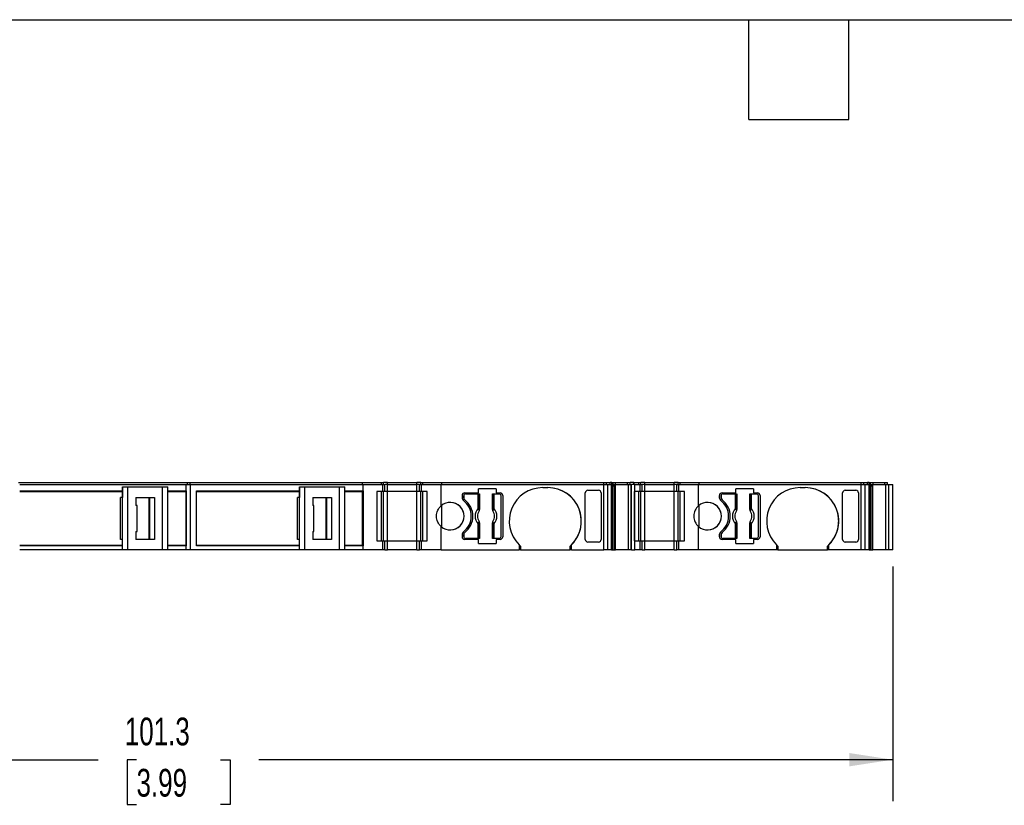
# Model space of a CAD drawing. Header units: millimetres. Extents: x 6 to 273, y 6 to 210.
# Tile 3 of 8: x 80 to 155, y 150 to 210. Entities that reach past the tile are written whole.
import ezdxf

# ---------------------------------------------------------------- set-up
doc = ezdxf.new("R2010")
doc.units = ezdxf.units.MM
doc.linetypes.add('SLD-Solid', pattern=[0])
doc.layers.add('DIMENSIONS', color=140, linetype='SLD-Solid', lineweight=25)
doc.layers.add('TEXT', color=140, linetype='SLD-Solid', lineweight=25)
doc.styles.add('SLDTEXTSTYLE0', font='TXT', dxfattribs={"width": 0.7})
doc.dimstyles.new('SLDDIMSTYLE0', dxfattribs={"dimtxt": 2.158008, "dimasz": 3.302, "dimexe": 0, "dimexo": 0.0625, "dimgap": 0.539502, "dimtad": 0, "dimtih": 1, "dimtoh": 1, "dimrnd": 1e-09, "dimzin": 12, "dimdsep": 46, "dimtxsty": 'SLDTEXTSTYLE0', "dimsah": 1, "dimcen": 0.09, "dimadec": 0, "dimazin": 3, "dimtfac": 1, "dimtofl": 0, "dimtmove": 0, "dimatfit": 3, "dimfxl": 0, "dimfrac": 2, "dimtolj": 1, "dimtzin": 12, "dimarcsym": 0})

# ---------------------------------------------------------------- blocks, each defined once
blk = doc.blocks.new('_D_4')
at = {"layer": 'DIMENSIONS'}
for p, q in [((45.514, 167.837), (45.514, 149.932)), ((146.859, 167.837), (146.859, 149.932)), ((45.514, 153.107), (86.248, 153.107)), ((89.172, 153.107), (88.448, 153.107)), ((88.448, 153.107), (88.448, 149.677)), ((95.585, 153.107), (96.31, 153.107)), ((96.31, 153.107), (96.31, 149.677)), ((146.859, 153.107), (98.509, 153.107)), ((88.448, 149.677), (89.172, 149.677)), ((96.31, 149.677), (95.585, 149.677))]:
    blk.add_line(p, q, dxfattribs=at)
for points in [[(45.514, 153.107), (48.816, 152.599), (48.816, 153.615)], [(146.859, 153.107), (143.557, 153.615), (143.557, 152.599)]]:
    blk.add_solid(points, dxfattribs=at)
at = {"layer": 'DIMENSIONS', "char_height": 2.1167, "attachment_point": 1, "style": 'SLDTEXTSTYLE0'}
for s, insert in [('101.3', (88.275, 156.319)), ('3.99', (89.172, 152.406))]:
    blk.add_mtext(s, dxfattribs=dict(at, insert=insert))

msp = doc.modelspace()

# ---------------------------------------------------------------- linework, layer by layer
for p, q in [((80.159, 174.257), (93.059, 174.257)), ((80.259, 174.107), (92.959, 174.107)), ((80.259, 173.607), (88.109, 173.607)), ((88.109, 173.536), (80.259, 173.536)), ((88.109, 169.107), (88.109, 173.907)), ((88.109, 173.907), (88.509, 173.907)), ((88.109, 173.907), (88.109, 173.107)), ((88.509, 169.107), (88.509, 173.907)), ((88.509, 173.907), (91.159, 173.907)), ((91.159, 169.107), (91.159, 173.907)), ((91.159, 173.907), (91.559, 173.907)), ((91.559, 169.107), (91.559, 173.907)), ((91.559, 173.607), (92.959, 173.607)), ((92.959, 173.536), (91.559, 173.536)), ((92.959, 169.107), (92.959, 174.107)), ((92.959, 174.107), (93.259, 174.107)), ((92.959, 173.607), (92.959, 174.107)), ((92.959, 173.607), (92.959, 173.536)), ((92.959, 173.536), (92.959, 169.478)), ((93.059, 174.107), (93.059, 174.257)), ((93.059, 174.257), (93.259, 174.257)), ((93.059, 174.107), (93.059, 174.257)), ((93.259, 174.107), (93.259, 174.257)), ((93.259, 174.257), (106.414, 174.257)), ((93.259, 174.107), (93.259, 169.107)), ((93.259, 174.107), (106.459, 174.107)), ((93.759, 173.607), (101.609, 173.607)), ((93.759, 169.407), (93.759, 173.607)), ((101.609, 173.536), (93.759, 173.536)), ((101.609, 169.107), (101.609, 173.907)), ((101.609, 173.907), (102.009, 173.907)), ((101.609, 173.907), (101.609, 173.107)), ((102.009, 169.107), (102.009, 173.907)), ((102.009, 173.907), (104.659, 173.907)), ((104.659, 169.107), (104.659, 173.907)), ((104.659, 173.907), (105.059, 173.907)), ((105.059, 169.107), (105.059, 173.907)), ((105.059, 173.607), (106.459, 173.607)), ((106.41, 173.536), (105.059, 173.536)), ((106.459, 173.502), (106.41, 173.536)), ((106.41, 169.478), (106.41, 173.536)), ((106.414, 174.107), (106.414, 174.257)), ((106.414, 174.257), (107.866, 174.257)), ((106.459, 169.107), (106.459, 174.107)), ((106.459, 174.107), (107.966, 174.107)), ((106.459, 173.607), (106.459, 169.407)), ((107.966, 173.557), (107.516, 173.557)), ((107.516, 173.557), (107.516, 169.807)), ((107.856, 169.807), (107.856, 173.557)), ((107.866, 174.107), (107.866, 174.257)), ((107.866, 174.257), (108.016, 174.257)), ((107.966, 173.557), (107.966, 174.107)), ((107.966, 174.107), (108.116, 174.107)), ((108.116, 173.557), (107.966, 173.557)), ((108.006, 169.807), (108.006, 173.557)), ((108.006, 169.807), (108.006, 173.557)), ((108.016, 174.107), (108.016, 174.257)), ((108.016, 174.107), (108.016, 174.257)), ((108.316, 174.257), (108.016, 174.257)), ((108.116, 173.557), (108.116, 174.107)), ((108.116, 173.557), (108.116, 174.107)), ((108.316, 174.107), (108.116, 174.107)), ((108.316, 173.557), (108.116, 173.557)), ((108.316, 174.107), (108.316, 174.257)), ((108.316, 174.257), (110.549, 174.257)), ((108.316, 173.557), (108.316, 174.107)), ((108.316, 174.107), (110.549, 174.107)), ((108.316, 169.807), (108.316, 173.557)), ((110.549, 173.557), (108.316, 173.557)), ((110.549, 174.107), (110.549, 174.257)), ((110.849, 174.257), (110.549, 174.257)), ((110.549, 173.557), (110.549, 174.107)), ((110.749, 174.107), (110.549, 174.107)), ((110.549, 169.807), (110.549, 173.557)), ((110.749, 173.557), (110.549, 173.557)), ((110.749, 173.557), (110.749, 174.107)), ((110.749, 174.107), (110.904, 174.107)), ((110.749, 173.557), (110.749, 174.107)), ((110.749, 173.557), (110.749, 174.107)), ((110.904, 173.557), (110.749, 173.557)), ((110.849, 174.107), (110.849, 174.257)), ((110.849, 174.257), (111.004, 174.257)), ((110.859, 169.807), (110.859, 173.557)), ((110.904, 173.557), (110.904, 174.107)), ((110.904, 174.107), (112.406, 174.107)), ((111.349, 173.557), (110.904, 173.557)), ((111.004, 174.107), (111.004, 174.257)), ((111.004, 174.257), (112.45, 174.257)), ((111.014, 169.807), (111.014, 173.557)), ((111.349, 169.807), (111.349, 173.557)), ((111.349, 169.807), (111.349, 173.557)), ((112.406, 172.465), (112.406, 174.107)), ((112.406, 174.107), (124.825, 174.107)), ((112.45, 174.107), (112.45, 174.257)), ((112.45, 174.257), (124.825, 174.257)), ((116.601, 173.757), (115.26, 173.757)), ((115.26, 173.457), (115.26, 173.757)), ((116.601, 173.757), (116.601, 173.457)), ((120.156, 173.857), (120.556, 173.857)), ((123.606, 173.657), (124.414, 173.657)), ((124.825, 174.107), (124.825, 174.257)), ((124.825, 174.257), (124.826, 174.257)), ((124.825, 169.107), (124.825, 174.107)), ((124.825, 169.107), (124.825, 174.107)), ((124.825, 174.107), (125.114, 174.107)), ((124.825, 174.107), (124.825, 174.107)), ((124.826, 174.107), (124.826, 174.257)), ((124.826, 174.257), (125.018, 174.257)), ((125.018, 174.107), (125.018, 174.257)), ((125.018, 174.257), (125.301, 174.257)), ((125.114, 169.107), (125.114, 174.107)), ((125.114, 174.107), (125.416, 174.107)), ((125.301, 174.107), (125.301, 174.257)), ((125.42, 174.257), (125.301, 174.257)), ((125.416, 169.107), (125.416, 174.107)), ((125.416, 174.107), (125.51, 174.107)), ((125.416, 174.007), (125.51, 174.007)), ((125.42, 174.107), (125.42, 174.257)), ((125.42, 174.257), (125.535, 174.257)), ((125.43, 169.107), (125.43, 174.007)), ((125.51, 174.007), (125.51, 174.107)), ((125.51, 174.107), (125.654, 174.107)), ((125.51, 174.007), (125.654, 174.007)), ((125.535, 174.107), (125.535, 174.257)), ((125.535, 174.257), (125.68, 174.257)), ((125.538, 169.107), (125.538, 174.007)), ((125.654, 174.007), (125.654, 174.107)), ((125.654, 174.107), (125.713, 174.107)), ((125.654, 169.107), (125.654, 174.007)), ((125.654, 169.107), (125.654, 174.007)), ((125.68, 174.257), (125.722, 174.257)), ((125.713, 169.107), (125.713, 174.107)), ((125.713, 174.107), (126.708, 174.107)), ((125.722, 174.107), (125.722, 174.257)), ((125.722, 174.257), (126.63, 174.257)), ((126.63, 174.107), (126.63, 174.257)), ((126.63, 174.257), (126.819, 174.257)), ((126.708, 169.107), (126.708, 174.107)), ((126.708, 174.107), (126.916, 174.107)), ((126.819, 174.107), (126.819, 174.257)), ((126.819, 174.257), (126.826, 174.257)), ((126.826, 174.107), (126.826, 174.257)), ((126.826, 174.107), (126.826, 174.257)), ((127.11, 174.257), (126.826, 174.257)), ((126.916, 169.107), (126.916, 174.107)), ((126.916, 174.107), (126.926, 174.107)), ((126.926, 169.107), (126.926, 174.107)), ((126.926, 169.107), (126.926, 174.107)), ((127.184, 174.107), (126.926, 174.107)), ((127.11, 174.107), (127.11, 174.257)), ((127.11, 174.257), (127.499, 174.257)), ((127.149, 173.557), (127.184, 173.557)), ((127.149, 169.807), (127.149, 173.557)), ((127.149, 173.557), (127.149, 169.807)), ((127.184, 173.557), (127.184, 174.107)), ((127.184, 174.107), (127.599, 174.107)), ((127.599, 173.557), (127.184, 173.557)), ((127.489, 169.807), (127.489, 173.557)), ((127.499, 174.107), (127.499, 174.257)), ((127.499, 174.257), (127.649, 174.257)), ((127.599, 173.557), (127.599, 174.107)), ((127.599, 174.107), (127.749, 174.107)), ((127.749, 173.557), (127.599, 173.557)), ((127.639, 169.807), (127.639, 173.557)), ((127.649, 174.107), (127.649, 174.257)), ((127.949, 174.257), (127.649, 174.257)), ((127.749, 173.557), (127.749, 174.107)), ((127.949, 174.107), (127.749, 174.107)), ((127.749, 173.557), (127.749, 173.851)), ((127.749, 173.557), (127.749, 173.69)), ((127.949, 173.557), (127.749, 173.557)), ((127.949, 174.107), (127.949, 174.257)), ((127.949, 174.257), (130.182, 174.257)), ((127.949, 173.557), (127.949, 174.107)), ((127.949, 174.107), (130.182, 174.107)), ((127.949, 169.807), (127.949, 173.557)), ((130.182, 173.557), (127.949, 173.557)), ((130.182, 174.107), (130.182, 174.257)), ((130.482, 174.257), (130.182, 174.257)), ((130.182, 173.557), (130.182, 174.107)), ((130.382, 174.107), (130.182, 174.107)), ((130.182, 169.807), (130.182, 173.557)), ((130.382, 173.557), (130.182, 173.557)), ((130.382, 173.557), (130.382, 174.107)), ((130.382, 174.107), (130.538, 174.107)), ((130.382, 173.557), (130.382, 174.107)), ((130.382, 174.008), (130.382, 174.107)), ((130.538, 173.557), (130.382, 173.557)), ((130.482, 174.107), (130.482, 174.257)), ((130.482, 174.257), (130.638, 174.257)), ((130.492, 169.807), (130.492, 173.557)), ((130.538, 173.557), (130.538, 174.107)), ((130.538, 174.107), (132.039, 174.107)), ((130.982, 173.557), (130.538, 173.557)), ((130.638, 174.107), (130.638, 174.257)), ((130.638, 174.257), (132.084, 174.257)), ((130.648, 169.807), (130.648, 173.557)), ((130.982, 169.807), (130.982, 173.557)), ((132.039, 172.465), (132.039, 174.107)), ((132.039, 174.107), (144.458, 174.107)), ((132.084, 174.107), (132.084, 174.257)), ((132.084, 174.257), (144.458, 174.257)), ((136.234, 173.757), (134.893, 173.757)), ((134.893, 173.457), (134.893, 173.757)), ((136.234, 173.757), (136.234, 173.457)), ((139.789, 173.857), (140.189, 173.857)), ((143.239, 173.657), (144.048, 173.657)), ((144.458, 174.107), (144.458, 174.257)), ((144.458, 174.257), (144.651, 174.257)), ((144.458, 169.107), (144.458, 174.107)), ((144.458, 174.107), (144.748, 174.107)), ((144.651, 174.107), (144.651, 174.257)), ((144.651, 174.257), (144.934, 174.257)), ((144.748, 169.107), (144.748, 174.107)), ((144.748, 174.107), (145.049, 174.107)), ((144.934, 174.107), (144.934, 174.257)), ((145.054, 174.257), (144.934, 174.257)), ((145.049, 169.107), (145.049, 174.107)), ((145.049, 174.107), (145.143, 174.107)), ((145.049, 174.007), (145.143, 174.007)), ((145.054, 174.107), (145.054, 174.257)), ((145.054, 174.257), (145.169, 174.257)), ((145.064, 169.107), (145.064, 174.007)), ((145.143, 174.007), (145.143, 174.107)), ((145.143, 174.107), (145.288, 174.107)), ((145.143, 174.007), (145.288, 174.007)), ((145.169, 174.107), (145.169, 174.257)), ((145.169, 174.257), (145.314, 174.257)), ((145.171, 169.107), (145.171, 174.007)), ((145.288, 174.107), (145.346, 174.107)), ((145.288, 169.107), (145.288, 174.007)), ((145.288, 169.107), (145.288, 174.007)), ((145.314, 174.257), (145.356, 174.257)), ((145.346, 169.107), (145.346, 174.107)), ((145.346, 174.107), (146.342, 174.107)), ((145.356, 174.107), (145.356, 174.257)), ((145.356, 174.257), (146.263, 174.257)), ((146.263, 174.107), (146.263, 174.257)), ((146.263, 174.257), (146.452, 174.257)), ((146.342, 169.107), (146.342, 174.107)), ((146.342, 174.107), (146.549, 174.107)), ((146.452, 174.107), (146.452, 174.257)), ((146.452, 174.257), (146.459, 174.257)), ((146.459, 174.107), (146.459, 174.257)), ((146.459, 174.107), (146.459, 174.257)), ((146.459, 174.257), (146.459, 174.257)), ((146.549, 169.107), (146.549, 174.107)), ((146.549, 174.107), (146.559, 174.107)), ((146.559, 169.107), (146.559, 174.107)), ((146.559, 169.107), (146.559, 174.107)), ((146.559, 174.107), (146.859, 174.107)), ((146.859, 169.107), (146.859, 174.107)), ((88.109, 173.107), (87.951, 173.107)), ((87.951, 169.907), (87.951, 173.107)), ((88.109, 169.907), (88.109, 173.107)), ((89.109, 173.107), (90.552, 173.107)), ((89.109, 173.107), (89.109, 172.507)), ((90.143, 169.907), (90.143, 173.107)), ((90.16, 173.107), (90.16, 169.907)), ((90.552, 173.107), (90.552, 169.907)), ((101.609, 173.107), (101.451, 173.107)), ((101.451, 169.907), (101.451, 173.107)), ((101.609, 169.907), (101.609, 173.107)), ((102.609, 173.107), (104.052, 173.107)), ((102.609, 173.107), (102.609, 172.507)), ((103.643, 169.907), (103.643, 173.107)), ((103.66, 173.107), (103.66, 169.907)), ((104.052, 173.107), (104.052, 169.907)), ((114.006, 173.257), (114.006, 173.057)), ((114.131, 173.232), (114.131, 173.082)), ((114.131, 173.082), (114.131, 173.232)), ((114.206, 173.457), (115.26, 173.457)), ((114.211, 172.922), (114.211, 172.922)), ((114.281, 173.382), (115.239, 173.382)), ((115.239, 172.269), (115.239, 173.382)), ((115.239, 173.382), (115.339, 173.382)), ((115.339, 173.382), (115.339, 172.269)), ((115.339, 173.382), (115.34, 173.382)), ((115.34, 172.185), (115.34, 173.382)), ((116.321, 173.382), (116.321, 172.185)), ((116.321, 173.382), (116.323, 173.382)), ((116.323, 172.269), (116.323, 173.382)), ((116.323, 173.382), (116.422, 173.382)), ((116.422, 173.382), (116.422, 172.269)), ((116.422, 173.382), (116.831, 173.382)), ((116.601, 173.457), (116.906, 173.457)), ((116.981, 170.132), (116.981, 173.232)), ((117.106, 173.257), (117.106, 170.107)), ((117.106, 173.257), (117.106, 170.107)), ((123.406, 169.908), (123.406, 173.456)), ((124.614, 173.466), (124.614, 173.456)), ((124.614, 173.466), (124.614, 169.898)), ((124.614, 173.456), (124.614, 169.908)), ((133.639, 173.057), (133.639, 173.257)), ((133.764, 173.232), (133.764, 173.082)), ((133.764, 173.082), (133.764, 173.232)), ((133.839, 173.457), (134.893, 173.457)), ((133.844, 172.922), (133.844, 172.922)), ((133.914, 173.382), (134.873, 173.382)), ((134.873, 172.269), (134.873, 173.382)), ((134.873, 173.382), (134.972, 173.382)), ((134.972, 173.382), (134.972, 172.269)), ((134.972, 173.382), (134.974, 173.382)), ((134.974, 172.185), (134.974, 173.382)), ((135.955, 173.382), (135.955, 172.185)), ((135.955, 173.382), (135.956, 173.382)), ((135.956, 172.269), (135.956, 173.382)), ((135.956, 173.382), (136.056, 173.382)), ((136.056, 173.382), (136.056, 172.269)), ((136.056, 173.382), (136.464, 173.382)), ((136.234, 173.457), (136.539, 173.457)), ((136.614, 170.132), (136.614, 173.232)), ((136.739, 173.257), (136.739, 170.107)), ((136.739, 173.257), (136.739, 170.107)), ((143.039, 169.908), (143.039, 173.456)), ((144.248, 173.466), (144.248, 173.456)), ((144.248, 173.466), (144.248, 169.898)), ((144.248, 173.456), (144.248, 169.908)), ((89.209, 172.507), (89.109, 172.507)), ((89.209, 170.507), (89.209, 172.507)), ((102.709, 172.507), (102.609, 172.507)), ((102.709, 170.507), (102.709, 172.507)), ((112.455, 170.858), (112.455, 172.506)), ((115.239, 172.269), (115.339, 172.269)), ((116.323, 172.269), (116.422, 172.269)), ((132.088, 170.858), (132.088, 172.506)), ((134.873, 172.269), (134.972, 172.269)), ((135.956, 172.269), (136.056, 172.269)), ((89.109, 170.507), (89.209, 170.507)), ((89.109, 170.507), (89.109, 169.907)), ((102.609, 170.507), (102.709, 170.507)), ((102.609, 170.507), (102.609, 169.907)), ((112.406, 169.107), (112.406, 170.899)), ((115.239, 169.982), (115.239, 171.095)), ((115.339, 171.095), (115.239, 171.095)), ((115.339, 171.095), (115.339, 169.982)), ((115.34, 169.982), (115.34, 171.179)), ((116.321, 171.179), (116.321, 169.982)), ((116.323, 169.982), (116.323, 171.095)), ((116.422, 171.095), (116.323, 171.095)), ((116.422, 171.095), (116.422, 169.982)), ((132.039, 169.107), (132.039, 170.899)), ((134.873, 169.982), (134.873, 171.095)), ((134.972, 171.095), (134.873, 171.095)), ((134.972, 171.095), (134.972, 169.982)), ((134.974, 169.982), (134.974, 171.179)), ((135.955, 171.179), (135.955, 169.982)), ((135.956, 169.982), (135.956, 171.095)), ((136.056, 171.095), (135.956, 171.095)), ((136.056, 171.095), (136.056, 169.982)), ((88.109, 169.907), (87.951, 169.907)), ((88.109, 169.107), (88.109, 169.907)), ((90.552, 169.907), (89.109, 169.907)), ((101.609, 169.907), (101.451, 169.907)), ((101.609, 169.107), (101.609, 169.907)), ((104.052, 169.907), (102.609, 169.907)), ((107.516, 169.807), (107.966, 169.807)), ((107.966, 169.107), (107.966, 169.807)), ((107.966, 169.807), (108.116, 169.807)), ((108.116, 169.107), (108.116, 169.807)), ((108.116, 169.107), (108.116, 169.807)), ((108.116, 169.807), (108.316, 169.807)), ((108.316, 169.107), (108.316, 169.807)), ((108.316, 169.807), (110.549, 169.807)), ((110.549, 169.107), (110.549, 169.807)), ((110.549, 169.807), (110.749, 169.807)), ((110.749, 169.107), (110.749, 169.807)), ((110.749, 169.807), (110.904, 169.807)), ((110.749, 169.107), (110.749, 169.807)), ((110.749, 169.107), (110.749, 169.807)), ((110.904, 169.107), (110.904, 169.807)), ((110.904, 169.807), (111.349, 169.807)), ((114.006, 170.307), (114.006, 170.107)), ((114.131, 170.282), (114.131, 170.132)), ((114.131, 170.132), (114.131, 170.282)), ((115.26, 169.907), (114.206, 169.907)), ((114.211, 170.442), (114.211, 170.442)), ((115.239, 169.982), (114.281, 169.982)), ((115.339, 169.982), (115.239, 169.982)), ((115.26, 169.607), (115.26, 169.907)), ((115.34, 169.982), (115.339, 169.982)), ((116.323, 169.982), (116.321, 169.982)), ((116.422, 169.982), (116.323, 169.982)), ((116.831, 169.982), (116.422, 169.982)), ((116.601, 169.907), (116.601, 169.607)), ((116.906, 169.907), (116.601, 169.907)), ((124.614, 169.908), (124.614, 169.898)), ((127.184, 169.807), (127.149, 169.807)), ((127.184, 169.107), (127.184, 169.807)), ((127.184, 169.807), (127.599, 169.807)), ((127.599, 169.107), (127.599, 169.807)), ((127.599, 169.807), (127.749, 169.807)), ((127.749, 169.107), (127.749, 169.807)), ((127.749, 169.807), (127.949, 169.807)), ((127.949, 169.107), (127.949, 169.807)), ((127.949, 169.807), (130.182, 169.807)), ((130.182, 169.107), (130.182, 169.807)), ((130.182, 169.807), (130.382, 169.807)), ((130.382, 169.107), (130.382, 169.807)), ((130.382, 169.807), (130.538, 169.807)), ((130.382, 169.107), (130.382, 169.807)), ((130.382, 169.233), (130.382, 169.807)), ((130.538, 169.107), (130.538, 169.807)), ((130.538, 169.807), (130.982, 169.807)), ((133.639, 170.107), (133.639, 170.307)), ((133.764, 170.282), (133.764, 170.132)), ((133.764, 170.132), (133.764, 170.282)), ((134.893, 169.907), (133.839, 169.907)), ((133.844, 170.442), (133.844, 170.442)), ((134.873, 169.982), (133.914, 169.982)), ((134.972, 169.982), (134.873, 169.982)), ((134.893, 169.607), (134.893, 169.907)), ((134.974, 169.982), (134.972, 169.982)), ((135.956, 169.982), (135.955, 169.982)), ((136.056, 169.982), (135.956, 169.982)), ((136.464, 169.982), (136.056, 169.982)), ((136.234, 169.907), (136.234, 169.607)), ((136.539, 169.907), (136.234, 169.907)), ((144.248, 169.908), (144.248, 169.898)), ((80.259, 169.478), (88.109, 169.478)), ((88.109, 169.407), (80.259, 169.407)), ((88.109, 169.107), (80.259, 169.107)), ((88.509, 169.107), (88.109, 169.107)), ((91.159, 169.107), (88.509, 169.107)), ((91.559, 169.107), (91.159, 169.107)), ((91.559, 169.478), (92.959, 169.478)), ((92.959, 169.407), (91.559, 169.407)), ((92.959, 169.107), (91.559, 169.107)), ((92.959, 169.478), (92.959, 169.407)), ((92.959, 169.107), (92.959, 169.407)), ((93.259, 169.107), (92.959, 169.107)), ((101.609, 169.107), (93.259, 169.107)), ((93.759, 169.478), (101.609, 169.478)), ((101.609, 169.407), (93.759, 169.407)), ((102.009, 169.107), (101.609, 169.107)), ((104.659, 169.107), (102.009, 169.107)), ((105.059, 169.107), (104.659, 169.107)), ((105.059, 169.478), (106.41, 169.478)), ((106.459, 169.407), (105.059, 169.407)), ((106.459, 169.107), (105.059, 169.107)), ((106.41, 169.478), (106.459, 169.512)), ((107.966, 169.107), (106.459, 169.107)), ((108.116, 169.107), (107.966, 169.107)), ((108.116, 169.107), (108.316, 169.107)), ((110.549, 169.107), (108.316, 169.107)), ((110.549, 169.107), (110.749, 169.107)), ((110.904, 169.107), (110.749, 169.107)), ((112.406, 169.107), (110.904, 169.107)), ((112.406, 169.107), (118.356, 169.107)), ((115.26, 169.607), (116.601, 169.607)), ((118.356, 169.501), (118.356, 169.107)), ((118.466, 169.107), (118.356, 169.107)), ((118.466, 169.397), (118.466, 169.107)), ((118.466, 169.107), (122.246, 169.107)), ((122.246, 169.107), (122.246, 169.397)), ((122.356, 169.107), (122.246, 169.107)), ((122.356, 169.107), (122.356, 169.501)), ((122.356, 169.107), (124.825, 169.107)), ((124.414, 169.707), (123.606, 169.707)), ((125.114, 169.107), (124.825, 169.107)), ((124.825, 169.107), (124.825, 169.107)), ((125.416, 169.107), (125.114, 169.107)), ((125.416, 169.107), (125.43, 169.107)), ((125.43, 169.107), (125.538, 169.107)), ((125.538, 169.107), (125.654, 169.107)), ((125.654, 169.107), (125.713, 169.107)), ((126.708, 169.107), (125.713, 169.107)), ((126.916, 169.107), (126.708, 169.107)), ((126.926, 169.107), (126.916, 169.107)), ((126.926, 169.107), (127.184, 169.107)), ((127.599, 169.107), (127.184, 169.107)), ((127.749, 169.107), (127.599, 169.107)), ((127.749, 169.107), (127.749, 169.638)), ((127.749, 169.107), (127.749, 169.433)), ((127.749, 169.107), (127.949, 169.107)), ((130.182, 169.107), (127.949, 169.107)), ((130.182, 169.107), (130.382, 169.107)), ((130.538, 169.107), (130.382, 169.107)), ((132.039, 169.107), (130.538, 169.107)), ((137.989, 169.107), (132.039, 169.107)), ((134.893, 169.607), (136.234, 169.607)), ((137.989, 169.501), (137.989, 169.107)), ((138.099, 169.107), (137.989, 169.107)), ((138.099, 169.397), (138.099, 169.107)), ((138.099, 169.107), (141.879, 169.107)), ((141.879, 169.107), (141.879, 169.397)), ((141.989, 169.107), (141.879, 169.107)), ((141.989, 169.107), (141.989, 169.501)), ((144.458, 169.107), (141.989, 169.107)), ((144.048, 169.707), (143.239, 169.707)), ((144.748, 169.107), (144.458, 169.107)), ((145.049, 169.107), (144.748, 169.107)), ((145.049, 169.107), (145.064, 169.107)), ((145.064, 169.107), (145.171, 169.107)), ((145.171, 169.107), (145.288, 169.107)), ((145.288, 169.107), (145.346, 169.107)), ((146.342, 169.107), (145.346, 169.107)), ((146.549, 169.107), (146.342, 169.107)), ((146.559, 169.107), (146.549, 169.107)), ((146.859, 169.107), (146.559, 169.107))]:
    msp.add_line(p, q)
for centre, radius, start, end in [((120.156, 171.307), 2.55, 90.00001, 225.09912), ((120.556, 171.307), 2.55, 314.90086, 90), ((120.556, 171.307), 2.55, 311.50949, 90), ((139.789, 171.307), 2.55, 90.00001, 225.09912), ((140.189, 171.307), 2.55, 314.90086, 90), ((140.189, 171.307), 2.55, 311.50958, 90), ((114.206, 173.257), 0.2, 90, 180), ((114.206, 173.057), 0.2, 180, 233.9681), ((113.206, 171.682), 1.5, 306.03188, 53.96812), ((114.281, 173.232), 0.15, 90, 180), ((114.281, 173.232), 0.15, 90.00002, 180), ((114.331, 173.082), 0.2, 180, 233.1301), ((114.331, 173.082), 0.2, 180, 233.13009), ((113.281, 171.682), 1.55, 306.8699, 53.1301), ((113.281, 171.682), 1.55, 306.8699, 53.1301), ((116.831, 173.232), 0.15, 0, 90), ((116.906, 173.257), 0.2, 0, 90.0011), ((116.906, 173.257), 0.2, 0, 90), ((133.839, 173.257), 0.2, 90, 180), ((133.839, 173.057), 0.2, 180, 233.9681), ((132.839, 171.682), 1.5, 306.03188, 53.96812), ((133.914, 173.232), 0.15, 90, 180), ((133.914, 173.232), 0.15, 90.00002, 180), ((133.964, 173.082), 0.2, 180, 233.1301), ((133.964, 173.082), 0.2, 180, 233.13009), ((132.914, 171.682), 1.55, 306.8699, 53.1301), ((132.914, 171.682), 1.55, 306.8699, 53.1301), ((136.464, 173.232), 0.15, 0, 90), ((136.539, 173.257), 0.2, 0, 90.00107), ((136.539, 173.257), 0.2, 0, 90.0006), ((113.106, 171.682), 1.05, 228.18947, 131.81053), ((113.106, 171.682), 1.05, 270, 90), ((115.831, 171.682), 0.833, 135.23629, 224.76371), ((115.831, 171.682), 0.655, 142.461, 217.539), ((115.271, 172.183), 0.0757, 292.3241, 332.97849), ((116.39, 172.183), 0.0757, 207.02096, 247.67598), ((115.831, 171.682), 0.655, 322.46102, 37.53898), ((115.831, 171.682), 0.833, 315.23629, 44.76371), ((132.739, 171.682), 1.05, 228.18985, 131.81015), ((132.739, 171.682), 1.05, 270, 90), ((135.464, 171.682), 0.833, 135.23629, 224.76371), ((135.464, 171.682), 0.655, 142.46102, 217.53898), ((134.905, 172.183), 0.0757, 292.32402, 332.97905), ((136.024, 172.183), 0.0757, 207.0209, 247.67599), ((135.464, 171.682), 0.655, 322.46103, 37.53897), ((135.464, 171.682), 0.833, 315.23629, 44.76371), ((115.271, 171.18), 0.0757, 27.02151, 67.6759), ((116.39, 171.18), 0.0757, 112.32402, 152.97904), ((134.905, 171.18), 0.0757, 27.02095, 67.67598), ((136.024, 171.18), 0.0757, 112.32401, 152.9791), ((114.206, 170.307), 0.2, 126.03188, 180), ((114.206, 170.107), 0.2, 180, 270), ((114.331, 170.282), 0.2, 126.8699, 180), ((114.331, 170.282), 0.2, 126.86991, 180), ((114.281, 170.132), 0.15, 180, 270), ((114.281, 170.132), 0.15, 180, 270), ((116.831, 170.132), 0.15, 270, 0), ((116.906, 170.107), 0.2, 269.99889, 0), ((116.906, 170.107), 0.2, 270, 0), ((133.839, 170.307), 0.2, 126.03188, 180), ((133.839, 170.107), 0.2, 180, 270), ((133.964, 170.282), 0.2, 126.8699, 180), ((133.964, 170.282), 0.2, 126.86991, 180), ((133.914, 170.132), 0.15, 180, 270), ((133.914, 170.132), 0.15, 180, 270), ((136.464, 170.132), 0.15, 270, 0), ((136.539, 170.107), 0.2, 269.99889, 0), ((136.539, 170.107), 0.2, 270, 0)]:
    msp.add_arc(centre, radius, start, end)
for points, knots in [([(123.606, 173.657), (123.559, 173.657), (123.503, 173.637), (123.425, 173.559), (123.406, 173.504), (123.406, 173.456)], [0, 0, 0, 0, 0.5, 0.5, 1, 1, 1, 1]), ([(124.614, 173.456), (124.614, 173.504), (124.595, 173.559), (124.517, 173.637), (124.462, 173.657), (124.414, 173.657)], [0, 0, 0, 0, 0.5, 0.5, 1, 1, 1, 1]), ([(143.239, 173.657), (143.192, 173.657), (143.137, 173.637), (143.059, 173.559), (143.039, 173.504), (143.039, 173.456)], [0, 0, 0, 0, 0.5, 0.5, 1, 1, 1, 1]), ([(144.248, 173.456), (144.248, 173.504), (144.228, 173.559), (144.15, 173.637), (144.095, 173.657), (144.048, 173.657)], [0, 0, 0, 0, 0.5, 0.5, 1, 1, 1, 1]), ([(112.406, 170.899), (112.309, 170.986), (112.219, 171.1), (112.092, 171.37), (112.056, 171.525), (112.056, 171.838), (112.092, 171.994), (112.219, 172.264), (112.309, 172.378), (112.406, 172.465)], [0, 0, 0, 0, 0.25, 0.25, 0.5, 0.5, 0.75, 0.75, 1, 1, 1, 1]), ([(115.312, 172.081), (115.315, 172.085), (115.317, 172.089), (115.32, 172.093), (115.324, 172.099), (115.327, 172.106), (115.33, 172.113), (115.332, 172.119), (115.334, 172.125), (115.335, 172.131), (115.337, 172.137), (115.338, 172.143), (115.339, 172.149)], [0, 0, 0, 0, 0.00001445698, 0.00001445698, 0.00001445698, 0.00003692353, 0.00003692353, 0.00003692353, 0.00005542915, 0.00005542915, 0.00005542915, 0.00007424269, 0.00007424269, 0.00007424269, 0.00007424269]), ([(116.323, 172.149), (116.324, 172.141), (116.326, 172.133), (116.328, 172.125), (116.33, 172.117), (116.333, 172.109), (116.337, 172.102), (116.34, 172.095), (116.345, 172.087), (116.35, 172.081)], [0, 0, 0, 0, 0.00002465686, 0.00002465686, 0.00002465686, 0.00004898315, 0.00004898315, 0.00004898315, 0.00007416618, 0.00007416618, 0.00007416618, 0.00007416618]), ([(116.422, 172.269), (116.417, 172.254), (116.407, 172.225), (116.391, 172.183), (116.376, 172.144), (116.366, 172.123), (116.362, 172.113)], [0, 0, 0, 0, 0.251221, 0.500849, 0.763425, 1, 1, 1, 1]), ([(132.039, 172.465), (131.942, 172.378), (131.853, 172.264), (131.726, 171.994), (131.689, 171.838), (131.689, 171.525), (131.726, 171.37), (131.853, 171.1), (131.942, 170.986), (132.039, 170.899)], [0, 0, 0, 0, 0.25, 0.25, 0.5, 0.5, 0.75, 0.75, 1, 1, 1, 1]), ([(134.945, 172.081), (134.948, 172.085), (134.951, 172.089), (134.953, 172.093), (134.957, 172.099), (134.96, 172.106), (134.963, 172.113), (134.965, 172.119), (134.967, 172.125), (134.969, 172.131), (134.97, 172.137), (134.971, 172.143), (134.972, 172.149)], [0, 0, 0, 0, 0.00001445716, 0.00001445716, 0.00001445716, 0.00003692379, 0.00003692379, 0.00003692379, 0.00005542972, 0.00005542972, 0.00005542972, 0.00007424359, 0.00007424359, 0.00007424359, 0.00007424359]), ([(135.956, 172.149), (135.957, 172.141), (135.959, 172.133), (135.961, 172.125), (135.964, 172.117), (135.966, 172.109), (135.97, 172.102), (135.974, 172.095), (135.978, 172.087), (135.983, 172.081)], [0, 0, 0, 0, 0.00002465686, 0.00002465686, 0.00002465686, 0.00004898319, 0.00004898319, 0.00004898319, 0.00007416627, 0.00007416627, 0.00007416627, 0.00007416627]), ([(136.056, 172.269), (136.051, 172.254), (136.041, 172.225), (136.025, 172.183), (136.009, 172.144), (136, 172.123), (135.995, 172.113)], [0, 0, 0, 0, 0.251221, 0.500849, 0.763425, 1, 1, 1, 1]), ([(115.339, 171.215), (115.338, 171.223), (115.336, 171.231), (115.334, 171.239), (115.332, 171.247), (115.329, 171.254), (115.325, 171.262), (115.321, 171.269), (115.317, 171.276), (115.312, 171.283)], [0, 0, 0, 0, 0.00002465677, 0.00002465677, 0.00002465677, 0.00004898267, 0.00004898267, 0.00004898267, 0.00007416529, 0.00007416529, 0.00007416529, 0.00007416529]), ([(116.35, 171.283), (116.347, 171.279), (116.344, 171.275), (116.342, 171.271), (116.338, 171.265), (116.335, 171.258), (116.332, 171.251), (116.33, 171.245), (116.328, 171.239), (116.326, 171.233), (116.325, 171.227), (116.324, 171.221), (116.323, 171.215)], [0.00000000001, 0.00000000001, 0.00000000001, 0.00000000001, 0.00001445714, 0.00001445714, 0.00001445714, 0.00003692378, 0.00003692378, 0.00003692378, 0.00005542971, 0.00005542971, 0.00005542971, 0.00007424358, 0.00007424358, 0.00007424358, 0.00007424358]), ([(134.972, 171.215), (134.971, 171.223), (134.969, 171.231), (134.967, 171.239), (134.965, 171.247), (134.962, 171.254), (134.958, 171.262), (134.955, 171.269), (134.95, 171.276), (134.945, 171.283)], [0, 0, 0, 0, 0.00002465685, 0.00002465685, 0.00002465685, 0.00004898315, 0.00004898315, 0.00004898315, 0.00007416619, 0.00007416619, 0.00007416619, 0.00007416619]), ([(135.983, 171.283), (135.98, 171.279), (135.978, 171.275), (135.975, 171.271), (135.971, 171.265), (135.968, 171.258), (135.965, 171.251), (135.963, 171.245), (135.961, 171.239), (135.96, 171.233), (135.958, 171.227), (135.957, 171.221), (135.956, 171.215)], [0, 0, 0, 0, 0.00001445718, 0.00001445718, 0.00001445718, 0.00003692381, 0.00003692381, 0.00003692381, 0.00005542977, 0.00005542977, 0.00005542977, 0.00007424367, 0.00007424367, 0.00007424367, 0.00007424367]), ([(115.239, 171.095), (115.244, 171.11), (115.254, 171.139), (115.27, 171.181), (115.286, 171.22), (115.295, 171.241), (115.3, 171.25)], [0, 0, 0, 0, 0.251221, 0.500849, 0.763425, 1, 1, 1, 1]), ([(134.873, 171.095), (134.878, 171.11), (134.888, 171.139), (134.904, 171.181), (134.919, 171.22), (134.929, 171.241), (134.933, 171.25)], [0, 0, 0, 0, 0.251221, 0.500849, 0.763425, 1, 1, 1, 1]), ([(123.406, 169.908), (123.406, 169.86), (123.425, 169.805), (123.503, 169.727), (123.559, 169.707), (123.606, 169.707)], [0, 0, 0, 0, 0.5, 0.5, 1, 1, 1, 1]), ([(124.414, 169.707), (124.462, 169.707), (124.517, 169.727), (124.595, 169.805), (124.614, 169.86), (124.614, 169.908)], [0, 0, 0, 0, 0.5, 0.5, 1, 1, 1, 1]), ([(143.039, 169.908), (143.039, 169.86), (143.059, 169.805), (143.137, 169.727), (143.192, 169.707), (143.239, 169.707)], [0, 0, 0, 0, 0.5, 0.5, 1, 1, 1, 1]), ([(144.048, 169.707), (144.095, 169.707), (144.15, 169.727), (144.228, 169.805), (144.248, 169.86), (144.248, 169.908)], [0, 0, 0, 0, 0.5, 0.5, 1, 1, 1, 1])]:
    msp.add_open_spline(points, degree=3, knots=knots)
for points in [[(115.239, 172.269), (115.258, 172.212), (115.281, 172.155), (115.3, 172.113)], [(115.3, 172.113), (115.306, 172.102), (115.309, 172.091), (115.312, 172.081)], [(115.339, 172.269), (115.339, 172.239), (115.339, 172.211), (115.34, 172.185)], [(115.339, 172.149), (115.34, 172.161), (115.34, 172.173), (115.34, 172.185)], [(116.321, 172.185), (116.322, 172.211), (116.323, 172.239), (116.323, 172.269)], [(116.321, 172.185), (116.321, 172.173), (116.322, 172.161), (116.323, 172.149)], [(116.362, 172.113), (116.356, 172.102), (116.352, 172.091), (116.35, 172.081)], [(134.873, 172.269), (134.892, 172.212), (134.914, 172.155), (134.933, 172.113)], [(134.933, 172.113), (134.939, 172.102), (134.943, 172.091), (134.945, 172.081)], [(134.972, 172.269), (134.972, 172.239), (134.973, 172.211), (134.974, 172.185)], [(134.972, 172.149), (134.973, 172.161), (134.974, 172.173), (134.974, 172.185)], [(135.955, 172.185), (135.956, 172.211), (135.956, 172.239), (135.956, 172.269)], [(135.955, 172.185), (135.955, 172.173), (135.955, 172.161), (135.956, 172.149)], [(135.995, 172.113), (135.989, 172.102), (135.986, 172.091), (135.983, 172.081)], [(115.3, 171.25), (115.306, 171.262), (115.309, 171.273), (115.312, 171.283)], [(116.362, 171.25), (116.356, 171.262), (116.352, 171.273), (116.35, 171.283)], [(134.933, 171.25), (134.939, 171.262), (134.943, 171.273), (134.945, 171.283)], [(135.995, 171.25), (135.989, 171.262), (135.986, 171.273), (135.983, 171.283)], [(115.34, 171.179), (115.34, 171.191), (115.34, 171.203), (115.339, 171.215)], [(115.34, 171.179), (115.339, 171.153), (115.339, 171.124), (115.339, 171.095)], [(116.323, 171.215), (116.322, 171.203), (116.321, 171.191), (116.321, 171.179)], [(116.323, 171.095), (116.323, 171.124), (116.322, 171.153), (116.321, 171.179)], [(116.422, 171.095), (116.404, 171.152), (116.381, 171.209), (116.362, 171.25)], [(134.974, 171.179), (134.974, 171.191), (134.973, 171.203), (134.972, 171.215)], [(134.974, 171.179), (134.973, 171.153), (134.972, 171.124), (134.972, 171.095)], [(135.956, 171.215), (135.955, 171.203), (135.955, 171.191), (135.955, 171.179)], [(135.956, 171.095), (135.956, 171.124), (135.956, 171.153), (135.955, 171.179)], [(136.056, 171.095), (136.037, 171.152), (136.015, 171.209), (135.995, 171.25)], [(118.466, 169.397), (118.428, 169.431), (118.391, 169.465), (118.356, 169.501)], [(122.356, 169.501), (122.32, 169.465), (122.284, 169.431), (122.246, 169.397)], [(138.099, 169.397), (138.062, 169.431), (138.025, 169.465), (137.989, 169.501)], [(141.989, 169.501), (141.954, 169.465), (141.917, 169.431), (141.879, 169.397)]]:
    msp.add_open_spline(points, degree=3)
at = {"layer": 'TEXT'}
for p, q in [((6.35, 209.55), (273.05, 209.55)), ((135.89, 201.93), (135.89, 209.55)), ((143.51, 201.93), (143.51, 209.55)), ((135.89, 201.93), (143.51, 201.93))]:
    msp.add_line(p, q, dxfattribs=at)

# ---------------------------------------------------------------- dimensions: what is measured, and where the dimension line sits
at = {"layer": 'DIMENSIONS'}
dim = msp.add_linear_dim(base=(146.85912, 153.10696), p1=(45.51411, 169.10696), p2=(146.85912, 169.10696), dimstyle='SLDDIMSTYLE0', dxfattribs=at)
dim.commit()
dim.dimension.update_dxf_attribs({"geometry": '_D_4', "text_midpoint": (92.3788, 153.10696), "dimtype": 160})

doc.saveas('drawing.dxf')
